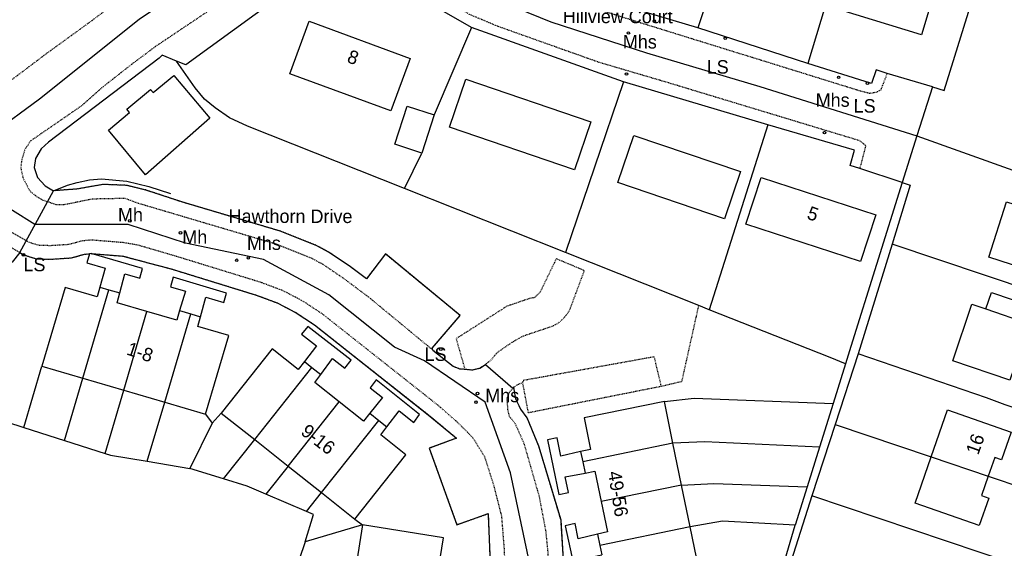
# Model space of a CAD drawing. Header units: metres. Extents: x 611948 to 1225781, y 656699 to 1316021.
# Tile 11 of 169: x 612202 to 612348, y 657790 to 657869. Entities that reach past the tile are written whole.
import ezdxf

# ---------------------------------------------------------------- set-up
doc = ezdxf.new("R2010")
doc.units = ezdxf.units.M
doc.linetypes.add('4696-16$0$PECK', pattern=[0.2, 0.1, -0.1])
for name, color, linetype in [('4696-16$0$BLD_INN_W', 253, 'Continuous'), ('4696-16$0$BLD_OTL_S', 253, 'Continuous'), ('4696-16$0$GEN_LIN_D', 253, 'Continuous'), ('4696-16$0$GEN_PCK_D', 253, '4696-16$0$PECK'), ('4696-16$0$OTHER_SYM', 253, 'Continuous'), ('4696-16$0$POLE_SYMB', 253, 'Continuous'), ('4696-16$0$ROADS', 253, 'Continuous'), ('4696-16$0$ROADS_CTR', 253, 'Continuous'), ('4696-16$0$ROADS_PCK', 253, '4696-16$0$PECK')]:
    doc.layers.add(name, color=color, linetype=linetype)
doc.styles.add('4696-16$0$STANDARD', font='txt')

# ---------------------------------------------------------------- blocks, each defined once
blk = doc.blocks.new('4696-16$0$13', base_point=(160450.170478, 242323.105036))
blk.add_circle((160450.170478, 242323.105036), 0.187958)
blk = doc.blocks.new('4696-16')
at = {"layer": '4696-16$0$BLD_INN_W', "flags": 128}
for points in [[(612210.98, 657815.633), (612214.857, 657828.773)], [(612345.369, 657825.94), (612351.638, 657823.734)], [(612217.069, 657813.842), (612220.521, 657825.543)], [(612223.158, 657812.051), (612227.034, 657825.191)], [(612236.547, 657806.491), (612245.064, 657817.222)], [(612241.522, 657802.549), (612249.106, 657812.105)], [(612246.497, 657798.607), (612255.013, 657809.339)], [(612298.785, 657805.952), (612285.363, 657803.205)], [(612337.214, 657803.928), (612345.699, 657801.066)], [(612300.062, 657799.735), (612288.11, 657797.289)], [(612301.34, 657793.518), (612287.918, 657790.771)]]:
    blk.add_lwpolyline(points, dxfattribs=at)
at = {"layer": '4696-16$0$BLD_OTL_S', "flags": 128}
for points in [[(612325.855, 657877.637), (612337.972, 657873.944), (612335.757, 657866.679), (612323.64, 657870.372), (612325.855, 657877.637)], [(612244.644, 657868.687), (612259.675, 657863.137), (612256.799, 657855.348), (612241.769, 657860.898), (612244.644, 657868.687)], [(612224.505, 657860.646), (612229.877, 657854.287), (612220.324, 657845.865), (612214.802, 657852.517), (612217.919, 657855.129), (612217.518, 657855.604), (612221.057, 657858.533), (612221.443, 657858.08), (612224.505, 657860.646)], [(612267.96, 657860.079), (612286.571, 657853.731), (612284.133, 657846.581), (612265.522, 657852.93), (612267.96, 657860.079)], [(612261.409, 657849.096), (612257.412, 657850.394), (612259.256, 657856.067), (612263.252, 657854.769)], [(612263.252, 657854.769), (612261.409, 657849.096)], [(612292.977, 657851.709), (612308.831, 657846.335), (612306.46, 657839.337), (612290.604, 657844.71), (612292.977, 657851.709)], [(612311.896, 657845.474), (612328.973, 657839.91), (612326.706, 657832.957), (612309.631, 657838.521), (612311.896, 657845.474)], [(612354.394, 657830.858), (612345.778, 657833.641), (612348.428, 657841.843), (612350.452, 657841.189), (612351.259, 657843.69), (612357.764, 657841.59), (612356.94, 657839.04), (612358.016, 657838.693), (612356.44, 657833.812), (612355.451, 657834.132), (612354.394, 657830.858)], [(612213.497, 657829.173), (612213.083, 657827.731), (612208.333, 657829.128), (612204.891, 657817.424)], [(612210.98, 657815.633), (612214.857, 657828.773)], [(612213.497, 657829.173), (612214.857, 657828.773)], [(612214.857, 657828.773), (612216.476, 657828.296)], [(612220.521, 657825.543), (612216.102, 657826.843), (612216.476, 657828.296)], [(612345.369, 657825.94), (612346.185, 657828.368), (612352.484, 657826.251), (612351.638, 657823.734)], [(612225.384, 657825.676), (612224.949, 657824.241), (612220.521, 657825.543)], [(612225.384, 657825.676), (612227.034, 657825.191)], [(612351.638, 657823.734), (612352.992, 657823.278), (612351.351, 657818.396), (612350.088, 657818.821), (612348.917, 657815.337), (612340.44, 657818.185), (612343.282, 657826.641), (612345.369, 657825.94)], [(612217.069, 657813.842), (612220.521, 657825.543)], [(612223.158, 657812.051), (612227.034, 657825.191)], [(612227.034, 657825.191), (612228.501, 657824.759)], [(612229.247, 657810.26), (612232.695, 657821.963), (612228.108, 657823.312), (612228.501, 657824.759)], [(612243.954, 657818.101), (612243.029, 657816.92), (612239.148, 657819.994), (612231.572, 657810.432)], [(612204.891, 657817.424), (612210.98, 657815.633)], [(612236.547, 657806.491), (612245.064, 657817.222)], [(612243.954, 657818.101), (612245.064, 657817.222)], [(612245.064, 657817.222), (612246.387, 657816.173)], [(612210.98, 657815.633), (612217.069, 657813.842)], [(612249.106, 657812.105), (612245.496, 657814.966), (612246.387, 657816.173)], [(612217.069, 657813.842), (612223.158, 657812.051)], [(612223.158, 657812.051), (612229.247, 657810.26)], [(612241.522, 657802.549), (612249.106, 657812.105)], [(612253.665, 657810.407), (612252.724, 657809.239), (612249.106, 657812.105)], [(612297.508, 657812.169), (612285.556, 657809.719), (612286.518, 657805.036), (612285.055, 657804.704)], [(612298.785, 657805.952), (612297.508, 657812.169)], [(612231.572, 657810.432), (612236.547, 657806.491)], [(612253.665, 657810.407), (612255.013, 657809.339)], [(612337.214, 657803.928), (612339.649, 657810.909), (612349.124, 657807.604), (612347.687, 657803.482), (612346.666, 657803.838), (612345.699, 657801.066)], [(612246.497, 657798.607), (612255.013, 657809.339)], [(612251.471, 657794.666), (612259.052, 657804.224), (612255.305, 657807.194), (612256.212, 657808.389)], [(612255.013, 657809.339), (612256.212, 657808.389)], [(612236.547, 657806.491), (612241.522, 657802.549)], [(612298.785, 657805.952), (612285.363, 657803.205)], [(612300.062, 657799.735), (612298.785, 657805.952)], [(612285.055, 657804.704), (612285.363, 657803.205)], [(612345.699, 657801.066), (612344.695, 657798.19), (612345.79, 657797.809), (612344.358, 657793.707), (612334.81, 657797.037), (612337.214, 657803.928)], [(612337.214, 657803.928), (612345.699, 657801.066)], [(612241.522, 657802.549), (612246.497, 657798.607)], [(612285.363, 657803.205), (612285.709, 657801.52)], [(612285.709, 657801.52), (612287.181, 657801.81), (612288.11, 657797.289)], [(612300.062, 657799.735), (612288.11, 657797.289)], [(612301.34, 657793.518), (612300.062, 657799.735)], [(612246.497, 657798.607), (612251.471, 657794.666)], [(612288.11, 657797.289), (612289.037, 657792.777), (612287.578, 657792.425)], [(612252.589, 657793.805), (612251.588, 657787.537)], [(612265.338, 657786.765), (612263.855, 657786.992), (612264.636, 657791.882), (612252.589, 657793.805)], [(612301.34, 657793.518), (612287.918, 657790.771)], [(612301.522, 657787.076), (612302.617, 657787.301), (612301.34, 657793.518)], [(612287.578, 657792.425), (612287.918, 657790.771)], [(612287.918, 657790.771), (612288.203, 657789.384)]]:
    blk.add_lwpolyline(points, dxfattribs=at)
at = {"layer": '4696-16$0$GEN_LIN_D', "flags": 128}
for points in [[(612309.28, 657888.937), (612309.451, 657888.629), (612302.515, 657867.694)], [(612337.395, 657858.942), (612339.146, 657858.38), (612347.738, 657886.056)], [(612325.471, 657884.244), (612318.871, 657862.417)], [(612246.95, 657876.527), (612246.27, 657876.407), (612245.77, 657876.207), (612243.871, 657874.987), (612226.297, 657862.23)], [(612268.825, 657867.772), (612263.726, 657870.67), (612259.427, 657873.27), (612257.947, 657873.988), (612254.808, 657875.188), (612252.448, 657875.668), (612251.089, 657876.028), (612249.489, 657876.208), (612248.329, 657876.467), (612246.95, 657876.527)], [(612302.515, 657867.694), (612288.659, 657871.892), (612286.339, 657872.712), (612284.719, 657873.191), (612283.424, 657873.407)], [(612268.825, 657867.772), (612263.252, 657854.769)], [(612291.419, 657859.675), (612268.825, 657867.772)], [(612318.871, 657862.417), (612302.515, 657867.694)], [(612224.918, 657862.778), (612222.778, 657863.629), (612222.337, 657863.202), (612205.872, 657850.694), (612204.758, 657849.736), (612203.949, 657848.288), (612203.74, 657846.966), (612204.212, 657845.463), (612205.382, 657844.204), (612206.602, 657843.489)], [(612258.852, 657843.817), (612235.503, 657853.096), (612232.804, 657854.333), (612230.646, 657855.823), (612229.103, 657857.12), (612227.698, 657858.788), (612224.918, 657862.778)], [(612226.297, 657862.23), (612224.918, 657862.778)], [(612330.687, 657860.918), (612329.048, 657861.458), (612328.348, 657859.418), (612318.871, 657862.417)], [(612337.395, 657858.942), (612330.687, 657860.918)], [(612291.419, 657859.675), (612282.813, 657834.294)], [(612312.933, 657853.279), (612291.419, 657859.675)], [(612337.395, 657858.942), (612335.093, 657851.651)], [(612312.933, 657853.279), (612304.18, 657825.803)], [(612326.623, 657846.777), (612325.15, 657847.242), (612325.789, 657849.521), (612312.933, 657853.279)], [(612335.093, 657851.651), (612332.911, 657844.735)], [(612335.093, 657851.651), (612363.657, 657841.43)], [(612258.852, 657843.817), (612261.409, 657849.096)], [(612332.911, 657844.735), (612326.623, 657846.777)], [(612206.602, 657843.489), (612208.673, 657844.297), (612210.111, 657844.728), (612211.951, 657845.117), (612213.761, 657845.281), (612217.511, 657844.93), (612220.788, 657844.132), (612224, 657843.093)], [(612332.911, 657844.735), (612325.258, 657820.351)], [(612332.911, 657844.735), (612334.106, 657844.315), (612331.412, 657835.566)], [(612282.813, 657834.294), (612258.852, 657843.817)], [(612331.412, 657835.566), (612326.36, 657819.223)], [(612359.211, 657826.238), (612331.412, 657835.566)], [(612201.582, 657834.314), (612200.438, 657832.889), (612198.44, 657831.602), (612197.182, 657830.973), (612186.577, 657831.793), (612184.122, 657831.253), (612179.14, 657825.822)], [(612211.969, 657834.123), (612211.578, 657832.795), (612214.311, 657832.002), (612213.497, 657829.173)], [(612212.19, 657834.144), (612211.969, 657834.123)], [(612216.476, 657828.296), (612217.213, 657831.159), (612219.44, 657830.513), (612219.846, 657831.956), (612212.19, 657834.144)], [(612302.638, 657826.415), (612282.813, 657834.294)], [(612228.501, 657824.759), (612229.29, 657827.66), (612231.959, 657826.877), (612232.337, 657828.281), (612224.398, 657830.627), (612224.013, 657829.209), (612226.255, 657828.551), (612225.384, 657825.676)], [(612304.18, 657825.803), (612302.638, 657826.415)], [(612324.444, 657817.734), (612322.179, 657818.704), (612304.18, 657825.803)], [(612246.387, 657816.173), (612248.143, 657818.551), (612249.965, 657817.118), (612250.882, 657818.304), (612244.441, 657823.327), (612243.531, 657822.179), (612245.768, 657820.419), (612243.954, 657818.101)], [(612325.258, 657820.351), (612324.444, 657817.734)], [(612326.36, 657819.223), (612322.946, 657808.757)], [(612362.395, 657806.984), (612348.243, 657811.681), (612345.448, 657812.699), (612326.36, 657819.223)], [(612202.208, 657808.3), (612204.891, 657817.424)], [(612270.892, 657817.68), (612274.967, 657814.131)], [(612324.444, 657817.734), (612322.618, 657811.865)], [(612208.248, 657806.374), (612210.98, 657815.633)], [(612256.212, 657808.389), (612258.03, 657810.783), (612260.211, 657809.057), (612261.087, 657810.217), (612254.605, 657815.366), (612253.717, 657814.196), (612255.549, 657812.746), (612253.665, 657810.407)], [(612214.297, 657804.445), (612217.069, 657813.842)], [(612297.508, 657812.169), (612301.928, 657812.657), (612322.618, 657811.865)], [(612220.571, 657803.28), (612223.158, 657812.051)], [(612322.618, 657811.865), (612320.604, 657805.391)], [(612194.551, 657810.755), (612202.208, 657808.3)], [(612229.247, 657810.26), (612230.243, 657808.94)], [(612230.243, 657808.94), (612231.572, 657810.432)], [(612202.208, 657808.3), (612208.248, 657806.374)], [(612230.243, 657808.94), (612226.917, 657802.214)], [(612322.946, 657808.757), (612319.481, 657798.138)], [(612322.946, 657808.757), (612337.214, 657803.928)], [(612285.055, 657804.704), (612282.124, 657804.038), (612281.563, 657806.762), (612280.146, 657806.437), (612281.801, 657798.326), (612283.234, 657798.652), (612282.763, 657800.94), (612285.709, 657801.52)], [(612208.248, 657806.374), (612214.297, 657804.445)], [(612231.912, 657800.65), (612236.547, 657806.491)], [(612320.604, 657805.391), (612303.547, 657806.158), (612298.785, 657805.952)], [(612320.604, 657805.391), (612318.755, 657799.448)], [(612214.297, 657804.445), (612215.1, 657804.189), (612220.571, 657803.28)], [(612220.571, 657803.28), (612226.917, 657802.214)], [(612231.912, 657800.65), (612226.917, 657802.214)], [(612241.522, 657802.549), (612238.205, 657798.369)], [(612345.699, 657801.066), (612361.604, 657795.701)], [(612238.205, 657798.369), (612235.44, 657799.545), (612231.912, 657800.65)], [(612300.062, 657799.735), (612304.852, 657799.99), (612318.755, 657799.448)], [(612318.755, 657799.448), (612316.992, 657793.781)], [(612244.262, 657795.792), (612238.205, 657798.369)], [(612244.262, 657795.792), (612246.497, 657798.607)], [(612319.481, 657798.138), (612316.052, 657787.373)], [(612354.502, 657786.344), (612319.481, 657798.138)], [(612244.047, 657791.31), (612245.278, 657795.36), (612244.262, 657795.792)], [(612252.589, 657793.805), (612244.047, 657791.31)], [(612251.471, 657794.666), (612252.589, 657793.805)], [(612287.578, 657792.425), (612284.704, 657791.732), (612284.23, 657794.002), (612282.765, 657793.683), (612284.47, 657785.694), (612285.906, 657785.989), (612285.323, 657788.774), (612288.203, 657789.384)], [(612316.992, 657793.781), (612306.158, 657794.348), (612301.34, 657793.518)], [(612313.631, 657782.486), (612316.992, 657793.781)], [(612244.047, 657791.31), (612243.155, 657788.646)]]:
    blk.add_lwpolyline(points, dxfattribs=at)
at = {"layer": '4696-16$0$GEN_PCK_D', "flags": 128}
for points in [[(612263.05, 657819.81), (612262.957, 657820.078), (612267.128, 657824.939), (612256.014, 657834.091), (612253.194, 657830.413), (612250.808, 657832.19), (612247.65, 657834.327), (612245.815, 657835.315), (612240.335, 657837.493), (612225.833, 657841.782), (612220.354, 657843.6), (612217.454, 657844.29), (612214.003, 657844.428), (612210.068, 657843.738), (612206.602, 657843.489)], [(612201.582, 657834.314), (612197.841, 657836.492), (612196.703, 657836.923), (612195.529, 657837.244), (612194.486, 657837.345), (612192.244, 657837.088), (612186.848, 657834.92), (612185.817, 657834.304), (612182.972, 657831.639), (612178.491, 657826.372)], [(612201.582, 657834.314), (612202.153, 657833.972), (612204.022, 657833.38), (612206.131, 657833.313), (612209.229, 657833.509), (612211.22, 657834.048), (612211.969, 657834.123)], [(612212.19, 657834.144), (612216.922, 657833.786), (612224.134, 657831.869), (612236.778, 657827.982), (612239.917, 657826.809), (612242.716, 657825.352), (612245.453, 657823.542), (612262.625, 657809.995), (612266.574, 657806.708), (612262.531, 657805.201), (612266.634, 657793.84), (612271.279, 657795.483), (612271.549, 657789.184), (612271.662, 657783.864), (612271.424, 657780.38), (612268.238, 657766.122)], [(612270.892, 657817.68), (612271.72, 657818.329), (612272.674, 657819.47), (612275.047, 657821.093), (612276.487, 657821.895), (612280.809, 657823.36), (612281.695, 657823.788), (612282.481, 657824.495), (612283.079, 657825.211), (612283.503, 657825.944), (612285.613, 657831.613), (612281.427, 657833.383), (612279.018, 657828.418), (612278.183, 657827.594), (612277.55, 657827.5), (612274.06, 657826.308), (612266.519, 657821.49), (612267.817, 657816.983)], [(612297.057, 657814.442), (612300.131, 657815.161), (612302.638, 657826.415)], [(612263.05, 657819.81), (612266.069, 657817.397), (612267.08, 657817.024), (612267.817, 657816.983)], [(612297.057, 657814.442), (612296.015, 657818.798), (612276.506, 657815.276), (612276.388, 657814.964)], [(612267.817, 657816.983), (612268.948, 657816.859), (612270.059, 657817.134), (612270.892, 657817.68)], [(612267.833, 657734.096), (612276.86, 657757.62), (612278.663, 657765.74), (612282.494, 657785.184), (612282.443, 657789.464), (612282.132, 657794.507), (612278.836, 657805.496), (612277.084, 657809.736), (612276.149, 657810.993), (612275.412, 657812.527), (612275.101, 657814.291)], [(612275.101, 657814.291), (612274.967, 657814.131)], [(612275.101, 657814.291), (612275.714, 657814.697), (612276.388, 657814.964)], [(612276.388, 657814.964), (612277.24, 657810.506), (612297.057, 657814.442)]]:
    blk.add_lwpolyline(points, dxfattribs=at)
at = {"layer": '4696-16$0$ROADS', "flags": 128}
for points in [[(612246.95, 657876.527), (612246.27, 657876.407), (612245.77, 657876.207), (612243.871, 657874.987), (612226.297, 657862.23)], [(612268.825, 657867.772), (612263.726, 657870.67), (612259.427, 657873.27), (612257.947, 657873.988), (612254.808, 657875.188), (612252.448, 657875.668), (612251.089, 657876.028), (612249.489, 657876.208), (612248.329, 657876.467), (612246.95, 657876.527)], [(612302.515, 657867.694), (612288.659, 657871.892), (612286.339, 657872.712), (612284.719, 657873.191), (612283.424, 657873.407)], [(612291.419, 657859.675), (612268.825, 657867.772)], [(612318.871, 657862.417), (612302.515, 657867.694)], [(612224.918, 657862.778), (612222.778, 657863.629), (612222.337, 657863.202), (612205.872, 657850.694), (612204.758, 657849.736), (612203.949, 657848.288), (612203.74, 657846.966), (612204.212, 657845.463), (612205.382, 657844.204), (612206.602, 657843.489)], [(612226.297, 657862.23), (612224.918, 657862.778)], [(612330.687, 657860.918), (612329.048, 657861.458), (612328.348, 657859.418), (612318.871, 657862.417)], [(612337.395, 657858.942), (612330.687, 657860.918)], [(612312.933, 657853.279), (612291.419, 657859.675)], [(612337.395, 657858.942), (612335.093, 657851.651)], [(612326.623, 657846.777), (612325.15, 657847.242), (612325.789, 657849.521), (612312.933, 657853.279)], [(612335.093, 657851.651), (612332.911, 657844.735)], [(612332.911, 657844.735), (612326.623, 657846.777)], [(612201.582, 657834.314), (612206.602, 657843.489)], [(612201.582, 657834.314), (612206.602, 657843.489)], [(612263.05, 657819.81), (612262.957, 657820.078), (612267.128, 657824.939), (612256.014, 657834.091), (612253.194, 657830.413), (612250.808, 657832.19), (612247.65, 657834.327), (612245.815, 657835.315), (612240.335, 657837.493), (612225.833, 657841.782), (612220.354, 657843.6), (612217.454, 657844.29), (612214.003, 657844.428), (612210.068, 657843.738), (612206.602, 657843.489)], [(612201.582, 657834.314), (612200.438, 657832.889), (612198.44, 657831.602), (612197.182, 657830.973), (612186.577, 657831.793), (612184.122, 657831.253), (612179.14, 657825.822)], [(612201.582, 657834.314), (612202.153, 657833.972), (612204.022, 657833.38), (612206.131, 657833.313), (612209.229, 657833.509), (612211.22, 657834.048), (612211.969, 657834.123)], [(612212.19, 657834.144), (612211.969, 657834.123)], [(612212.19, 657834.144), (612216.922, 657833.786), (612224.134, 657831.869), (612236.778, 657827.982), (612239.917, 657826.809), (612242.716, 657825.352), (612245.453, 657823.542), (612262.625, 657809.995), (612266.574, 657806.708), (612262.531, 657805.201), (612266.634, 657793.84), (612271.279, 657795.483), (612271.549, 657789.184), (612271.662, 657783.864), (612271.424, 657780.38), (612268.238, 657766.122)], [(612263.05, 657819.81), (612266.069, 657817.397), (612267.08, 657817.024), (612267.817, 657816.983)], [(612267.817, 657816.983), (612268.948, 657816.859), (612270.059, 657817.134), (612270.892, 657817.68)], [(612270.892, 657817.68), (612274.967, 657814.131)], [(612267.833, 657734.096), (612276.86, 657757.62), (612278.663, 657765.74), (612282.494, 657785.184), (612282.443, 657789.464), (612282.132, 657794.507), (612278.836, 657805.496), (612277.084, 657809.736), (612276.149, 657810.993), (612275.412, 657812.527), (612275.101, 657814.291)], [(612275.101, 657814.291), (612274.967, 657814.131)]]:
    blk.add_lwpolyline(points, dxfattribs=at)
at = {"layer": '4696-16$0$ROADS_CTR', "flags": 128}
for points in [[(612246.905, 657888.673), (612252.236, 657883.577), (612260.679, 657877.437), (612272.193, 657872.063), (612280.637, 657868.608), (612294.837, 657864.003), (612311.726, 657859.013), (612335.093, 657851.651)], [(612228.693, 657875.23), (612219.352, 657868.955), (612204.505, 657857.098), (612190.495, 657846.775)], [(612257.457, 657722.576), (612261.817, 657734.245), (612268.216, 657749.419), (612274.774, 657771.043), (612276.395, 657780.128), (612277.433, 657788.234), (612274.597, 657801.527), (612270.859, 657812.051), (612261.83, 657818.192), (612257.336, 657820.253), (612247.597, 657828.024), (612237.853, 657833.264), (612226.248, 657835.719), (612217.738, 657838.478), (612203.843, 657838.492), (612190.495, 657846.775)]]:
    blk.add_lwpolyline(points, dxfattribs=at)
at = {"layer": '4696-16$0$ROADS_PCK', "flags": 128}
for points in [[(612274.67, 657905.872), (612268.355, 657900.638), (612260.828, 657894.015), (612260.472, 657893.113), (612259.969, 657889.95), (612259.773, 657889.128), (612259.881, 657887.668), (612260.896, 657884.793), (612263.031, 657882.063), (612266.184, 657879.759), (612270.298, 657877.58), (612275.411, 657875.126), (612281.367, 657872.577), (612285.636, 657871.099), (612293.913, 657868.501), (612326.325, 657858.455), (612328.078, 657857.998), (612329.037, 657858.162), (612329.755, 657858.503), (612330.687, 657860.918)], [(612203.351, 657882.778), (612212.011, 657878.933), (612214.717, 657877.46), (612215.859, 657876.563), (612216.864, 657874.965), (612217.067, 657873.886), (612216.849, 657872.944), (612215.573, 657871.24), (612212.358, 657868.811), (612205.629, 657863.931), (612192.172, 657853.791), (612188.411, 657851.193), (612186.65, 657849.59), (612184.75, 657848.29), (612182.951, 657846.751), (612181.271, 657845.151), (612172.315, 657835.433), (612166.497, 657828.735), (612159.76, 657820.356), (612158.58, 657819.796), (612157.78, 657819.597), (612156.42, 657819.097), (612153.741, 657818.917), (612152.761, 657818.936), (612151.346, 657819.14)], [(612326.623, 657846.777), (612327.509, 657850.178), (612326.606, 657850.914), (612297.962, 657859.58), (612287.803, 657862.568), (612272.669, 657867.95), (612268.538, 657869.688), (612265.749, 657871.314), (612262.16, 657872.776), (612259.069, 657874.579), (612255.48, 657876.141), (612251.555, 657876.921), (612247.548, 657877.9), (612245.165, 657878.247), (612243.664, 657878.339), (612240.13, 657877.061), (612236.999, 657875.123), (612221.848, 657864.979), (612218.281, 657862.32), (612214.037, 657858.997), (612210.744, 657856.089), (612203.151, 657850.859), (612202.323, 657849.551), (612201.878, 657848.069), (612201.735, 657846.868), (612202.092, 657845.294), (612203.143, 657843.406), (612204.044, 657842.673), (612205.036, 657842.109), (612207.015, 657841.448), (612208.117, 657841.437), (612212.413, 657842.298), (612217.268, 657842.394), (612218.952, 657841.731), (612239.681, 657835.601), (612244.969, 657833.499), (612246.613, 657832.614), (612249.65, 657830.559), (612253.429, 657827.744), (612263.05, 657819.81)], [(612257.481, 657735.968), (612258.583, 657735.996), (612259.72, 657737.092), (612261.051, 657739.409), (612265.797, 657751.053), (612268.698, 657759.107), (612273.609, 657780.813), (612273.875, 657785.177), (612273.72, 657790.152), (612273.314, 657795.135), (612272.196, 657799.543), (612270.795, 657803.93), (612269.03, 657806.754), (612266.775, 657809.028), (612263.955, 657811.489), (612246.63, 657825.162), (612243.732, 657827.078), (612240.732, 657828.64), (612237.422, 657829.876), (612224.722, 657833.781), (612219.234, 657835.384), (612217.155, 657835.761), (612212.235, 657836.159), (612210.857, 657836.022), (612208.892, 657835.49), (612206.103, 657835.315), (612204.394, 657835.373), (612202.974, 657835.812), (612198.698, 657838.306), (612197.322, 657838.827), (612195.892, 657839.218), (612194.468, 657839.356), (612191.748, 657839.044), (612185.957, 657836.717), (612184.607, 657835.911), (612181.604, 657833.098), (612174.124, 657824.694), (612169.057, 657818.366), (612160.615, 657806.637), (612161.379, 657805.921)], [(612274.967, 657814.131), (612274.356, 657813.401), (612274.066, 657812.578), (612274.194, 657810.829), (612274.436, 657809.966), (612275.269, 657808.933), (612276.611, 657805.911), (612278.867, 657798.058), (612279.838, 657792.937), (612280.158, 657789.762), (612280.128, 657784.822), (612279.882, 657782.061), (612278.391, 657774.408), (612275.793, 657762.438), (612273.807, 657755.423), (612272.006, 657750.29), (612266.784, 657737.529), (612266.784, 657735.547), (612267.833, 657734.096)]]:
    blk.add_lwpolyline(points, dxfattribs=at)
at = {"layer": '4696-16$0$OTHER_SYM'}
for p in [(612296.013, 657868.712), (612292.161, 657866.952), (612291.873, 657860.848), (612323.446, 657860.355), (612321.348, 657852.141), (612217.974, 657839.01), (612225.513, 657837.24), (612233.876, 657833.161), (612235.607, 657833.5), (612269.707, 657813.342), (612269.477, 657812.051)]:
    blk.add_blockref('4696-16$0$13', p, dxfattribs=at)
at = {"layer": '4696-16$0$POLE_SYMB'}
for p in [(612306.57, 657866.148), (612327.732, 657859.477), (612202.153, 657833.972), (612264.245, 657819.933)]:
    blk.add_blockref('4696-16$0$13', p, dxfattribs=at)
at = {"layer": '4696-16$0$BLD_OTL_S', "style": '4696-16$0$STANDARD'}
for s, rotation, p in [('Hillview Court', -0.1, (612282.409, 657868.422)), ('8', -20.4, (612250.152, 657862.653)), ('5', -18.8, (612318.604, 657839.363)), ('1-8', -18.4, (612217.346, 657819.171)), ('9-16', -37.30001, (612243.268, 657807.369)), ('16', 70.40001, (612344.206, 657804.095)), ('49-56', -80.80002, (612289.101, 657801.649))]:
    blk.add_text(s, height=2, rotation=rotation, dxfattribs=at).set_placement(p)
at = {"layer": '4696-16$0$OTHER_SYM', "style": '4696-16$0$STANDARD'}
for s, p in [('Mhs', (612291.333, 657864.646)), ('Mhs', (612320.028, 657855.977)), ('Mh', (612216.204, 657838.944))]:
    blk.add_text(s, height=2, rotation=-0.1, dxfattribs=at).set_placement(p)
for s, p in [('Mh', (612225.775, 657835.601)), ('Mhs', (612235.395, 657834.694)), ('Mhs', (612270.859, 657812.051))]:
    blk.add_text(s, height=2, dxfattribs=at).set_placement(p)
at = {"layer": '4696-16$0$POLE_SYMB', "style": '4696-16$0$STANDARD'}
for p in [(612303.813, 657860.912), (612325.682, 657855.109)]:
    blk.add_text('LS', height=2, rotation=-0.1, dxfattribs=at).set_placement(p)
for p in [(612202.135, 657831.518), (612261.83, 657818.192)]:
    blk.add_text('LS', height=2, dxfattribs=at).set_placement(p)
at = {"layer": '4696-16$0$ROADS', "style": '4696-16$0$STANDARD'}
blk.add_text('Hawthorn Drive', height=2, rotation=-0.1, dxfattribs=at).set_placement((612232.662, 657838.72))
blk.add_text('Hawthorn Drive', height=2, rotation=-0.1, dxfattribs=at).set_placement((612232.662, 657838.72))
blk = doc.blocks.new('OS Mapping')
blk.add_blockref('4696-16', (0, 0))

msp = doc.modelspace()

# ---------------------------------------------------------------- block references
msp.add_blockref('OS Mapping', (0, 0))

doc.saveas('drawing.dxf')
